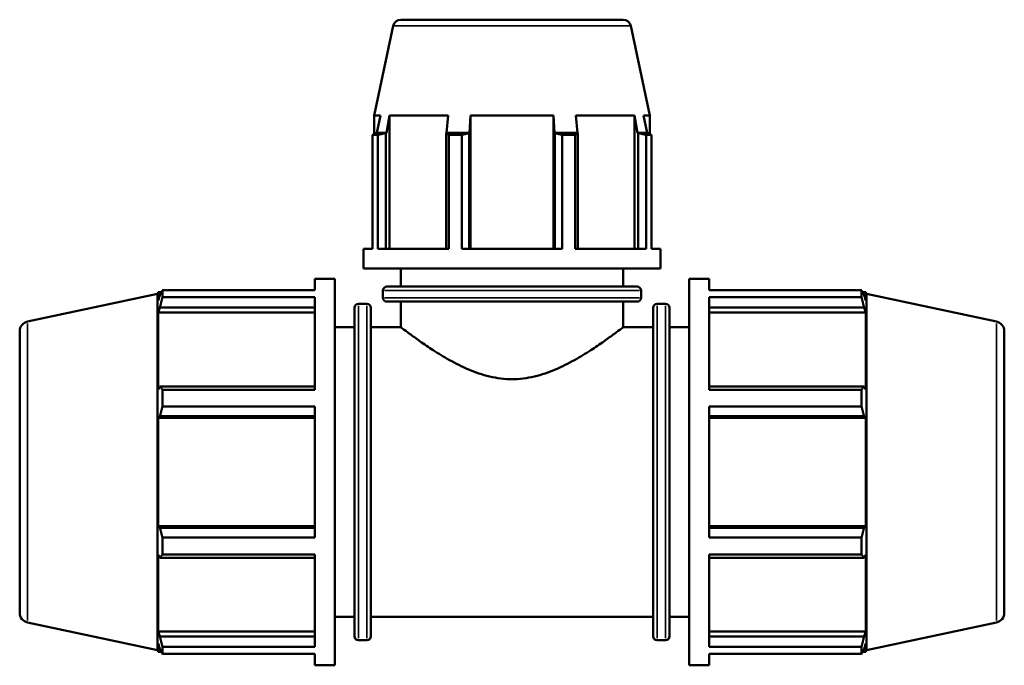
# Model space of a CAD drawing. Header units: inches. Extents: x 0.1 to 45, y -10.3 to 31.7.
# Tile 4 of 7: x 14.8 to 23.1, y 11.1 to 16.5. Entities that reach past the tile are written whole.
import ezdxf

# ---------------------------------------------------------------- set-up
doc = ezdxf.new("R2010")
doc.units = ezdxf.units.IN
doc.header["$MEASUREMENT"] = 0
doc.layers.add('Visible (ANSI)', color=7, linetype='Continuous', lineweight=50)
doc.layers.add('Visible Narrow (ANSI)', color=7, linetype='Continuous', lineweight=35)

msp = doc.modelspace()

# ---------------------------------------------------------------- linework, layer by layer
at = {"layer": 'Visible (ANSI)'}
for p, q in [((17.9525, 16.4841), (17.7937, 15.7365)), ((18.0167, 16.536), (19.877, 16.536)), ((19.9412, 16.4841), (20.1001, 15.7365)), ((17.847, 15.7365), (17.7937, 15.7365)), ((17.7937, 15.5798), (17.7937, 15.7365)), ((17.847, 15.7365), (17.8175, 15.591)), ((17.8965, 15.591), (17.924, 15.7365)), ((17.924, 14.6223), (17.924, 15.7365)), ((18.4144, 15.7365), (17.924, 15.7365)), ((18.4144, 15.7365), (18.4001, 15.591)), ((18.5908, 15.591), (18.6001, 15.7365)), ((18.6001, 14.6223), (18.6001, 15.7365)), ((19.2936, 15.7365), (18.6001, 15.7365)), ((19.2936, 14.6223), (19.2936, 15.7365)), ((19.2936, 15.7365), (19.3029, 15.591)), ((19.4936, 15.591), (19.4793, 15.7365)), ((19.9698, 15.7365), (19.4793, 15.7365)), ((19.9698, 14.6223), (19.9698, 15.7365)), ((19.9698, 15.7365), (19.9972, 15.591)), ((20.0762, 15.591), (20.0467, 15.7365)), ((20.1001, 15.7365), (20.0467, 15.7365)), ((20.1001, 15.5798), (20.1001, 15.7365)), ((17.8249, 15.5728), (17.7801, 15.5728)), ((17.7801, 14.6223), (17.7801, 15.5728)), ((17.8175, 15.591), (17.8115, 15.5889)), ((17.8965, 15.591), (17.8175, 15.591)), ((17.8249, 15.5728), (17.8249, 14.6223)), ((17.891, 15.5889), (17.8965, 15.591)), ((17.891, 14.6223), (17.891, 15.5889)), ((18.4001, 15.591), (18.3972, 15.5889)), ((18.3972, 15.5889), (18.3972, 14.6223)), ((18.5908, 15.591), (18.4001, 15.591)), ((18.527, 15.5728), (18.4187, 15.5728)), ((18.4187, 14.6223), (18.4187, 15.5728)), ((18.527, 15.5728), (18.527, 14.6223)), ((18.5889, 15.5889), (18.5908, 15.591)), ((18.5889, 14.6223), (18.5889, 15.5889)), ((19.4936, 15.591), (19.3029, 15.591)), ((19.3029, 15.591), (19.3048, 15.5889)), ((19.3048, 15.5889), (19.3048, 14.6223)), ((19.475, 15.5728), (19.3667, 15.5728)), ((19.3667, 14.6223), (19.3667, 15.5728)), ((19.475, 15.5728), (19.475, 14.6223)), ((19.4965, 15.5889), (19.4936, 15.591)), ((19.4965, 14.6223), (19.4965, 15.5889)), ((20.0762, 15.591), (19.9972, 15.591)), ((19.9972, 15.591), (20.0027, 15.5889)), ((20.0027, 15.5889), (20.0027, 14.6223)), ((20.1136, 15.5728), (20.0688, 15.5728)), ((20.0688, 14.6223), (20.0688, 15.5728)), ((20.0822, 15.5889), (20.0762, 15.591)), ((20.1136, 15.5728), (20.1136, 14.6223)), ((17.7069, 14.457), (17.7069, 14.6223)), ((17.7801, 14.6223), (17.7069, 14.6223)), ((18.4187, 14.6223), (17.8249, 14.6223)), ((19.3667, 14.6223), (18.527, 14.6223)), ((20.0688, 14.6223), (19.475, 14.6223)), ((20.1869, 14.6223), (20.1136, 14.6223)), ((20.1869, 14.457), (20.1869, 14.6223)), ((20.1869, 14.457), (17.7069, 14.457)), ((18.0169, 14.3058), (18.0169, 14.457)), ((19.8769, 14.3058), (19.8769, 14.457)), ((17.3001, 14.2756), (17.3001, 14.371)), ((17.3001, 14.371), (17.4655, 14.371)), ((17.4655, 11.141), (17.4655, 14.371)), ((20.4283, 11.141), (20.4283, 14.371)), ((20.4283, 14.371), (20.5936, 14.371)), ((20.5936, 14.2756), (20.5936, 14.371)), ((14.8975, 14.013), (15.9841, 14.244)), ((15.9841, 14.244), (15.9886, 14.2579)), ((15.9841, 11.268), (15.9841, 14.244)), ((15.9886, 14.2579), (15.9886, 14.1884)), ((15.9886, 14.2579), (16.0162, 14.2579)), ((16.0253, 14.2756), (17.3001, 14.2756)), ((16.0253, 14.2172), (16.0253, 14.2756)), ((17.8681, 14.2129), (17.8681, 14.2726)), ((17.9012, 14.3058), (19.9925, 14.3058)), ((20.0257, 14.2129), (20.0257, 14.2726)), ((20.5936, 14.2756), (21.8684, 14.2756)), ((21.8684, 14.2172), (21.8684, 14.2756)), ((21.8775, 14.2579), (21.9051, 14.2579)), ((21.9051, 14.1884), (21.9051, 14.2579)), ((21.9097, 14.244), (21.9051, 14.2579)), ((21.9097, 11.268), (21.9097, 14.244)), ((22.9962, 14.013), (21.9097, 14.244)), ((16.0043, 14.2346), (15.9886, 14.1884)), ((17.3001, 14.2172), (16.0253, 14.2172)), ((17.3001, 13.4438), (17.3001, 14.2172)), ((17.6632, 14.161), (17.7341, 14.161)), ((19.9925, 14.1798), (17.9012, 14.1798)), ((18.0169, 13.9672), (18.0169, 14.1798)), ((19.8769, 13.9672), (19.8769, 14.1798)), ((20.1596, 14.161), (20.2305, 14.161)), ((20.5936, 13.4438), (20.5936, 14.2172)), ((21.8684, 14.2172), (20.5936, 14.2172)), ((21.9051, 14.1884), (21.8894, 14.2346)), ((15.9886, 14.0882), (16.0043, 14.1312)), ((15.9886, 14.0882), (15.9886, 13.4495)), ((17.3001, 14.0882), (15.9886, 14.0882)), ((16.0043, 14.1312), (17.3001, 14.1312)), ((17.6301, 11.3841), (17.6301, 14.1279)), ((17.7672, 14.1279), (17.7672, 11.3841)), ((20.1265, 11.3841), (20.1265, 14.1279)), ((20.2637, 14.1279), (20.2637, 11.3841)), ((20.5936, 14.1312), (21.8894, 14.1312)), ((20.5936, 14.0882), (21.9051, 14.0882)), ((21.8894, 14.1312), (21.9051, 14.0882)), ((21.9051, 13.4495), (21.9051, 14.0882)), ((14.8319, 13.932), (14.8319, 11.58)), ((17.4655, 13.9672), (17.6301, 13.9672)), ((17.7672, 13.9672), (18.0169, 13.9672)), ((19.8769, 13.9672), (20.1265, 13.9672)), ((20.2637, 13.9672), (20.4283, 13.9672)), ((23.0619, 13.932), (23.0619, 11.58)), ((16.0043, 13.4719), (15.9886, 13.4495)), ((17.3001, 13.4719), (16.0043, 13.4719)), ((16.0253, 13.4438), (17.3001, 13.4438)), ((16.0253, 13.3028), (16.0253, 13.4438)), ((21.8894, 13.4719), (20.5936, 13.4719)), ((20.5936, 13.4438), (21.8684, 13.4438)), ((21.8684, 13.3028), (21.8684, 13.4438)), ((21.9051, 13.4495), (21.8894, 13.4719)), ((17.3001, 13.3028), (16.0253, 13.3028)), ((17.3001, 12.2091), (17.3001, 13.3028)), ((20.5936, 12.2091), (20.5936, 13.3028)), ((21.8684, 13.3028), (20.5936, 13.3028)), ((15.9886, 13.2076), (16.0043, 13.2222)), ((17.3001, 13.2076), (15.9886, 13.2076)), ((15.9886, 13.2076), (15.9886, 12.3043)), ((16.0043, 13.2222), (17.3001, 13.2222)), ((20.5936, 13.2222), (21.8894, 13.2222)), ((20.5936, 13.2076), (21.9051, 13.2076)), ((21.8894, 13.2222), (21.9051, 13.2076)), ((21.9051, 12.3043), (21.9051, 13.2076)), ((17.3001, 12.3043), (15.9886, 12.3043)), ((16.0043, 12.2898), (15.9886, 12.3043)), ((17.3001, 12.2898), (16.0043, 12.2898)), ((20.5936, 12.3043), (21.9051, 12.3043)), ((21.8894, 12.2898), (20.5936, 12.2898)), ((21.9051, 12.3043), (21.8894, 12.2898)), ((16.0253, 12.2091), (17.3001, 12.2091)), ((16.0253, 12.0681), (16.0253, 12.2091)), ((20.5936, 12.2091), (21.8684, 12.2091)), ((21.8684, 12.0681), (21.8684, 12.2091)), ((15.9886, 12.0625), (15.9886, 11.4237)), ((15.9886, 12.0625), (16.0043, 12.0401)), ((16.0043, 12.0401), (17.3001, 12.0401)), ((17.3001, 12.0681), (16.0253, 12.0681)), ((17.3001, 11.2948), (17.3001, 12.0681)), ((20.5936, 11.2948), (20.5936, 12.0681)), ((21.8684, 12.0681), (20.5936, 12.0681)), ((20.5936, 12.0401), (21.8894, 12.0401)), ((21.8894, 12.0401), (21.9051, 12.0625)), ((21.9051, 11.4237), (21.9051, 12.0625)), ((17.4655, 11.5447), (17.6301, 11.5447)), ((17.7672, 11.5447), (20.1265, 11.5447)), ((20.2637, 11.5447), (20.4283, 11.5447)), ((14.8975, 11.4989), (15.9841, 11.268)), ((22.9962, 11.4989), (21.9097, 11.268)), ((17.3001, 11.4237), (15.9886, 11.4237)), ((16.0043, 11.3808), (15.9886, 11.4237)), ((17.3001, 11.3808), (16.0043, 11.3808)), ((20.5936, 11.4237), (21.9051, 11.4237)), ((21.8894, 11.3808), (20.5936, 11.3808)), ((21.9051, 11.4237), (21.8894, 11.3808)), ((15.9886, 11.3235), (15.9886, 11.254)), ((15.9886, 11.3235), (16.0043, 11.2773)), ((16.0253, 11.2948), (17.3001, 11.2948)), ((16.0253, 11.2364), (16.0253, 11.2948)), ((17.6632, 11.3509), (17.7341, 11.3509)), ((20.1596, 11.3509), (20.2305, 11.3509)), ((20.5936, 11.2948), (21.8684, 11.2948)), ((21.8684, 11.2364), (21.8684, 11.2948)), ((21.8894, 11.2773), (21.9051, 11.3235)), ((21.9051, 11.254), (21.9051, 11.3235)), ((15.9841, 11.268), (15.9886, 11.254)), ((15.9886, 11.254), (16.0162, 11.254)), ((17.3001, 11.2364), (16.0253, 11.2364)), ((17.3001, 11.141), (17.3001, 11.2364)), ((20.5936, 11.141), (20.5936, 11.2364)), ((21.8684, 11.2364), (20.5936, 11.2364)), ((21.8775, 11.254), (21.9051, 11.254)), ((21.9097, 11.268), (21.9051, 11.254)), ((17.3001, 11.141), (17.4655, 11.141)), ((20.4283, 11.141), (20.5936, 11.141))]:
    msp.add_line(p, q, dxfattribs=at)
for centre, radius, start, end in [((18.0167, 16.4704), 0.0656, 90, 168), ((19.877, 16.4704), 0.0656, 12, 90), ((17.9012, 14.2726), 0.0331, 90, 180), ((19.9925, 14.2726), 0.0331, 0, 90), ((17.6632, 14.1279), 0.0331, 90, 180), ((17.7341, 14.1279), 0.0331, 0, 90), ((17.9012, 14.2129), 0.0331, 180, 270), ((19.9925, 14.2129), 0.0331, 270, 0), ((20.1596, 14.1279), 0.0331, 90, 180), ((20.2305, 14.1279), 0.0331, 0, 90), ((14.9147, 13.932), 0.0829, 102, 180), ((22.979, 13.932), 0.0829, 0, 78), ((14.9147, 11.58), 0.0829, 180, 258), ((22.979, 11.58), 0.0829, 282, 0), ((17.6632, 11.3841), 0.0331, 180, 270), ((17.7341, 11.3841), 0.0331, 270, 0), ((20.1596, 11.3841), 0.0331, 180, 270), ((20.2305, 11.3841), 0.0331, 270, 0)]:
    msp.add_arc(centre, radius, start, end, dxfattribs=at)
for points, weights in [([(17.7801, 15.5728), (17.7961, 15.5812), (17.8115, 15.5889)], [1, 1.00046245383, 1.00010803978]), ([(17.891, 15.5889), (17.8586, 15.5812), (17.8249, 15.5728)], [1.00010803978, 1.00046245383, 1]), ([(18.4187, 15.5728), (18.4077, 15.5812), (18.3972, 15.5889)], [1, 1.00046245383, 1.00010803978]), ([(18.5889, 15.5889), (18.5586, 15.5812), (18.527, 15.5728)], [1.00010803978, 1.00046245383, 1]), ([(19.3667, 15.5728), (19.3351, 15.5812), (19.3048, 15.5889)], [1, 1.00046245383, 1.00010803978]), ([(19.4965, 15.5889), (19.486, 15.5812), (19.475, 15.5728)], [1.00010803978, 1.00046245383, 1]), ([(20.0688, 15.5728), (20.0351, 15.5812), (20.0027, 15.5889)], [1, 1.00046245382, 1.00010803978]), ([(20.0822, 15.5889), (20.0976, 15.5812), (20.1136, 15.5728)], [1.00010803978, 1.00046245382, 1]), ([(16.0043, 14.2346), (16.0144, 14.2547), (16.0253, 14.2756)], [1.00085787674, 1.00083743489, 1]), ([(21.8684, 14.2756), (21.8793, 14.2547), (21.8894, 14.2346)], [1, 1.00083743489, 1.00085787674]), ([(16.0253, 14.2172), (16.0144, 14.1733), (16.0043, 14.1312)], [1, 1.00083743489, 1.00085787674]), ([(21.8894, 14.1312), (21.8793, 14.1733), (21.8684, 14.2172)], [1.00085787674, 1.00083743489, 1]), ([(16.0043, 13.4719), (16.0144, 13.4581), (16.0253, 13.4438)], [1.00085787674, 1.00083743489, 1]), ([(21.8684, 13.4438), (21.8793, 13.4581), (21.8894, 13.4719)], [1, 1.00083743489, 1.00085787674]), ([(16.0253, 13.3028), (16.0144, 13.2617), (16.0043, 13.2222)], [1, 1.00083743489, 1.00085787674]), ([(21.8894, 13.2222), (21.8793, 13.2617), (21.8684, 13.3028)], [1.00085787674, 1.00083743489, 1]), ([(16.0043, 12.2898), (16.0144, 12.2503), (16.0253, 12.2091)], [1.00085787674, 1.00083743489, 1]), ([(21.8684, 12.2091), (21.8793, 12.2503), (21.8894, 12.2898)], [1, 1.00083743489, 1.00085787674]), ([(16.0253, 12.0681), (16.0144, 12.0538), (16.0043, 12.0401)], [1, 1.00083743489, 1.00085787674]), ([(21.8894, 12.0401), (21.8793, 12.0538), (21.8684, 12.0681)], [1.00085787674, 1.00083743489, 1]), ([(16.0043, 11.3808), (16.0144, 11.3386), (16.0253, 11.2948)], [1.00085787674, 1.00083743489, 1]), ([(21.8684, 11.2948), (21.8793, 11.3386), (21.8894, 11.3808)], [1, 1.00083743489, 1.00085787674]), ([(16.0253, 11.2364), (16.0144, 11.2573), (16.0043, 11.2773)], [1, 1.00083743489, 1.00085787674]), ([(21.8894, 11.2773), (21.8793, 11.2573), (21.8684, 11.2364)], [1.00085787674, 1.00083743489, 1])]:
    msp.add_rational_spline(points, weights, degree=2, dxfattribs=at)
for points, knots in [([(18.0169, 13.9672), (18.0169, 13.9672), (18.023, 13.9625), (18.048, 13.9435), (18.0667, 13.9292), (18.1152, 13.8934), (18.1449, 13.8717), (18.2122, 13.8243), (18.2498, 13.7986), (18.3296, 13.7471), (18.375, 13.7191), (18.4738, 13.6639), (18.5272, 13.6367), (18.6398, 13.589), (18.6991, 13.5684), (18.8212, 13.5399), (18.884, 13.532), (18.9469, 13.532)], [11.347945, 11.347945, 11.347945, 11.347945, 11.814995, 11.814995, 12.282046, 12.282046, 12.749096, 12.749096, 13.216146, 13.216146, 13.694758, 13.694758, 14.17337, 14.17337, 14.651981, 14.651981, 15.130593, 15.130593, 15.130593, 15.130593]), ([(18.9469, 13.532), (19.0097, 13.532), (19.0725, 13.5399), (19.1946, 13.5684), (19.2539, 13.589), (19.3665, 13.6367), (19.4199, 13.6639), (19.5187, 13.7191), (19.5641, 13.7471), (19.6439, 13.7986), (19.6815, 13.8243), (19.7488, 13.8717), (19.7785, 13.8934), (19.827, 13.9292), (19.8458, 13.9435), (19.8707, 13.9625), (19.8769, 13.9672), (19.8769, 13.9672)], [0, 0, 0, 0, 0.478612, 0.478612, 0.957223, 0.957223, 1.435835, 1.435835, 1.914447, 1.914447, 2.381497, 2.381497, 2.848548, 2.848548, 3.315598, 3.315598, 3.782648, 3.782648, 3.782648, 3.782648])]:
    msp.add_open_spline(points, degree=3, knots=knots, dxfattribs=at)
at = {"layer": 'Visible Narrow (ANSI)'}
for p, q in [((19.9289, 16.4841), (17.9648, 16.4841)), ((20.0124, 14.2726), (17.8813, 14.2726)), ((17.8813, 14.2129), (20.0124, 14.2129)), ((17.6632, 14.1437), (17.6632, 11.3682)), ((17.7341, 11.3682), (17.7341, 14.1437)), ((20.1596, 14.1437), (20.1596, 11.3682)), ((20.2305, 11.3682), (20.2305, 14.1437)), ((14.8975, 11.5144), (14.8975, 13.9976)), ((22.9962, 11.5144), (22.9962, 13.9976))]:
    msp.add_line(p, q, dxfattribs=at)

doc.saveas('drawing.dxf')
